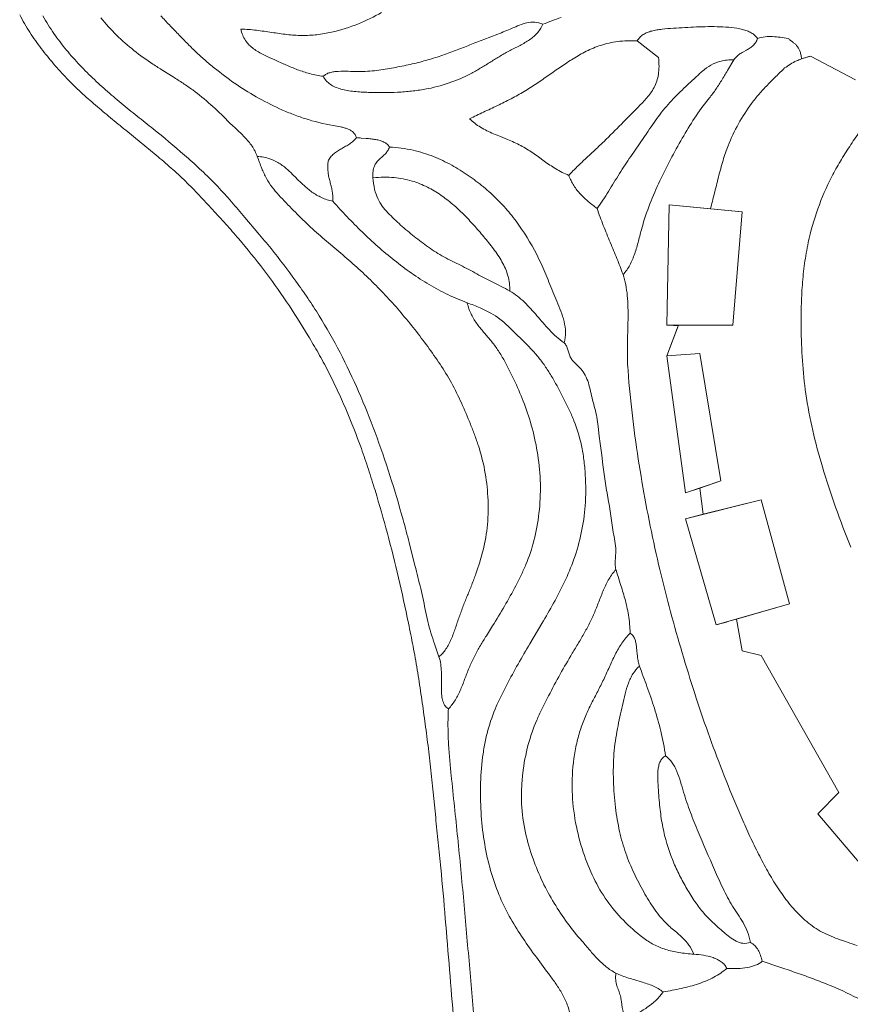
# Model space of a CAD drawing. Header units: millimetres. Extents: x 3808 to 296674, y 522 to 278159.
# Tile 2 of 13: x 30971 to 112461, y 110709 to 207282. Entities that reach past the tile are written whole.
import ezdxf

# ---------------------------------------------------------------- set-up
doc = ezdxf.new("R2010")
doc.units = ezdxf.units.MM
for name, color, linetype, lineweight in [('01_MAIN_BUILDING_REBUILT', 7, 'CONTINUOUS', 18), ('02_SHARP_BUILDINGS', 7, 'CONTINUOUS', 18), ('03_SMOOTH_PATHS_WATER_BRIDGES', 7, 'CONTINUOUS', 18)]:
    doc.layers.add(name, color=color, linetype=linetype, lineweight=lineweight)

msp = doc.modelspace()

# ---------------------------------------------------------------- linework, layer by layer
at = {"layer": '01_MAIN_BUILDING_REBUILT'}
for points in [[(112963, 201389), (108565, 203704, 0.010465), (107857, 203501, 0.031984), (107176, 203241, 0.029474), (106586, 202918, 0.009658), (106019, 202546, 0.00243), (105163, 201715, 0.007322), (104326, 200869, 0.012281), (103524, 199994, 0.017255), (102778, 199074, 0.035775), (101488, 197069, 0.02903), (100463, 194907, 0.014469), (100215, 194237, 0.00933), (99976, 193485, 0.009772), (99525, 191842, 0.002104), (99112, 190185, -0.006263), (98737, 188727), (101852, 188426), (100926, 177315), (95602, 177315), (94444, 174306), (97685, 174537), (99769, 162037), (97685, 161343), (98039, 158769), (103704, 160185), (106481, 150000), (101289, 148492), (101852, 145370), (103704, 144907), (111343, 131481), (109259, 129398), (115741, 121759, -0.002765)], [(112500, 155556, -0.009674), (111019, 159463, -0.013351), (109722, 163426, -0.01573), (108781, 166986, -0.020731), (108102, 170602, -0.01849), (107764, 173832, -0.014251), (107639, 177083, -0.0093), (107652, 179181, -0.012324), (107755, 181274, -0.015418), (107974, 183356, -0.018523), (108333, 185417, -0.066536), (110648, 191898, -0.015086), (111484, 193397, -0.010764), (112398, 194851, -0.006434), (113362, 196275, -0.002139)]]:
    msp.add_lwpolyline(points, format="xyb", dxfattribs=at)
at = {"layer": '02_SHARP_BUILDINGS'}
for points in [[(94676, 189120), (101852, 188426), (100926, 177315), (94444, 177315)], [(94444, 174306), (97685, 174537), (99769, 162037), (96296, 160880)], [(96296, 158333), (103704, 160185), (106481, 150000), (99306, 147917)]]:
    msp.add_lwpolyline(points, close=True, dxfattribs=at)
at = {"layer": '03_SMOOTH_PATHS_WATER_BRIDGES'}
for points in [[(30976, 207774, 0.03062), (31963, 206044, 0.018883), (33092, 204456, 0.01345), (34304, 202951, 0.015428), (35595, 201525, 0.013992), (36969, 200182, 0.009158), (38406, 198902, 0.005152), (39881, 197660, 0.00198), (41376, 196438), (42874, 195219, -0.003049), (44361, 193989, -0.006492), (45824, 192735, -0.011097), (47238, 191432, -0.010516), (48589, 190066, -0.004727), (49899, 188658, -0.003045), (51191, 187233, -0.005451), (52460, 185785, -0.01438), (54889, 182780, -0.014694), (57153, 179611, -0.012003), (59265, 176288, -0.006778), (60271, 174577, -0.010113), (61226, 172816, -0.010324), (62118, 170990, -0.007721), (62955, 169110, -0.014799), (64490, 165211, -0.007123), (65183, 163187, -0.004998), (65835, 161121, -0.008516), (67046, 156899, -0.008099), (68134, 152553, -0.006664), (69112, 148097, -0.003933), (69562, 145829, -0.00557), (69973, 143524, -0.004971), (70339, 141172, -0.00239), (70674, 138790, -0.002132), (70992, 136391, -0.004038), (71284, 133966, -0.003158), (71539, 131504), (71782, 129030, 0.000811), (72034, 126565, -0.001599), (72282, 124096, -0.003092), (72725, 119106, -0.000564), (73141, 114086, 0.001313), (73559, 109073)], [(38945, 207467, 0.031642), (40470, 205770, 0.027058), (42181, 204268, 0.020854), (44047, 202923, 0.005888), (45026, 202294), (46016, 201674, -0.005733), (46996, 201045, -0.011715), (47946, 200387, -0.02484), (49717, 198945, -0.014517), (51359, 197375, 0.008191), (51771, 196976), (52196, 196580, -0.00435), (52621, 196180, -0.010595), (53033, 195769, -0.017137), (53419, 195339, -0.023991), (53764, 194884, -0.067876), (54282, 193866, 0.01703), (54721, 192698, 0.026031), (55192, 191710, 0.067287), (56388, 190075, 0.002943), (57832, 188574, 0.011624), (59319, 187116, 0.010542), (60882, 185732), (62477, 184378, -0.00704), (64046, 183000, -0.010231), (65563, 181571, -0.022171), (68402, 178516, -0.018286), (70999, 175218, -0.012045), (72212, 173486, -0.019689), (73327, 171654, -0.019201), (74312, 169688, -0.012108), (75190, 167621, -0.006638), (75599, 166562, -0.010738), (75977, 165470, -0.030986), (76583, 163114, -0.033035), (76900, 160472, -0.036394), (76858, 157765, -0.037113), (76426, 155237, -0.025945), (75725, 152935, -0.007534), (75322, 151864, -0.002301), (74905, 150823, 0.003224), (74491, 149782, 0.008459), (74095, 148714, 0.000821), (73719, 147610, -0.019349), (73308, 146534, -0.018537), (73068, 146032, -0.025552), (72794, 145567, -0.033314), (72476, 145150, -0.040978), (72106, 144792), (71759, 145786, -0.00676), (71405, 146853, -0.012508), (71078, 147979, -0.018311), (70815, 149153, 0.013057), (70316, 151479, 0.003659), (69752, 153738), (69179, 155992, 0.004248), (68589, 158229, 0.010834), (67288, 162578, 0.011106), (65839, 166781, 0.013755), (64217, 170810, 0.01681), (62400, 174644, 0.019804), (60350, 178246, 0.009162), (59238, 179959, 0.007245), (58077, 181624, 0.014792), (55634, 184832, 0.00581), (54348, 186372), (53045, 187895, 0.001952), (51743, 189419, 0.010829), (50405, 190906, 0.013146), (48992, 192319, 0.008807), (47517, 193670, 0.011613), (44453, 196257, 0.002091), (42880, 197510, -0.003666), (41312, 198768, -0.00777), (39779, 200060, -0.010206), (38296, 201403, -0.013526), (36880, 202812, -0.017648), (35551, 204309, -0.021479), (34335, 205919, -0.02471), (33255, 207664, -0.02407)], [(75633, 108325, 0.001014), (75089, 114578, 0.000562), (74537, 120819, 0.002784), (73946, 127025, 0.000995), (73626, 130100, -0.000968), (73305, 133175, -0.003514), (73156, 134725, -0.008278), (73041, 136310, -0.012238), (72990, 137958, -0.015066), (73032, 139699, -0.113461), (72661, 140061, -0.081652), (72452, 140557, -0.044396), (72360, 141160, -0.01928), (72341, 141841), (72351, 142573, 0.012666), (72345, 143328, 0.028021), (72278, 144077, 0.045899), (72106, 144792), (71759, 145786, -0.00676), (71405, 146853, -0.012508), (71078, 147979, -0.018311), (70815, 149153, 0.013057), (70316, 151479, 0.003659), (69752, 153738), (69179, 155992, 0.004248), (68589, 158229, 0.010834), (67288, 162578, 0.011106), (65839, 166781, 0.013755), (64217, 170810, 0.01681), (62400, 174644, 0.019804), (60350, 178246, 0.009162), (59238, 179959, 0.007245), (58077, 181624, 0.014792), (55634, 184832, 0.00581), (54348, 186372), (53045, 187895, 0.001952), (51743, 189419, 0.010829), (50405, 190906, 0.013146), (48992, 192319, 0.008807), (47517, 193670, 0.011613), (44453, 196257, 0.002091), (42880, 197510, -0.003666), (41312, 198768, -0.00777), (39779, 200060, -0.010206), (38296, 201403, -0.013526), (36880, 202812, -0.017648), (35551, 204309, -0.021479), (34335, 205919, -0.02471), (33255, 207664, -0.02407)], [(44825, 207665, 0.009697), (45656, 206767, 0.001481), (46507, 205889, 0.001372), (47358, 205010, 0.009385), (48227, 204150, 0.011569), (49136, 203330, 0.007958), (50080, 202544, 0.018387), (52049, 201055, 0.022853), (54175, 199722, 0.022203), (56465, 198555, 0.013039), (57680, 198039, 0.016076), (58955, 197583, 0.033317), (61726, 196900, -0.007101), (62457, 196765, -0.015865), (62806, 196682, -0.026241), (63132, 196575, -0.03918), (63424, 196434, -0.053833), (63673, 196251, -0.136245), (64005, 195718, -0.053417), (63703, 195383, -0.035669), (63344, 195105, -0.017913), (62951, 194862), (62544, 194632, 0.014798), (62146, 194393, 0.032295), (61779, 194124, 0.050356), (61465, 193801, 0.063709), (61227, 193403, 0.066049), (61220, 192296, 0.024121), (61303, 191830, 0.011255), (61415, 191392, -0.00402), (61532, 190959, -0.018443), (61632, 190509, -0.063245), (61690, 189468, -0.053754), (60582, 189838, -0.045897), (59648, 190380, -0.030715), (58832, 191039, -0.012877), (58083, 191763), (57714, 192132, 0.00936), (57338, 192492, 0.040654), (56516, 193144, 0.063694), (55527, 193632, 0.068741), (54282, 193866, 0.067876), (53764, 194884, 0.023991), (53419, 195339, 0.017137), (53033, 195769, 0.010595), (52621, 196180, 0.00435), (52196, 196580), (51771, 196976, -0.008191), (51359, 197375, 0.014517), (49717, 198945, 0.02484), (47946, 200387, 0.011715), (46996, 201045, 0.005733), (46016, 201674), (45026, 202294, -0.005888), (44047, 202923, -0.020854), (42181, 204268, -0.027058), (40470, 205770, -0.031642), (38945, 207467, -0.034435)], [(44825, 207665, 0.009697), (45656, 206767, 0.001481), (46507, 205889, 0.001372), (47358, 205010, 0.009385), (48227, 204150, 0.011569), (49136, 203330, 0.007958), (50080, 202544, 0.018387), (52049, 201055, 0.022853), (54175, 199722, 0.022203), (56465, 198555, 0.013039), (57680, 198039, 0.016076), (58955, 197583, 0.033317), (61726, 196900, -0.007101), (62457, 196765, -0.015865), (62806, 196682, -0.026241), (63132, 196575, -0.03918), (63424, 196434, -0.053833), (63673, 196251, -0.136245), (64005, 195718, 0.008636), (64480, 195672), (64963, 195635, -0.007385), (65441, 195591, -0.016561), (65898, 195528, -0.028442), (66321, 195430, -0.044474), (66696, 195284, -0.06401), (67009, 195076, -0.079414), (67245, 194792, -0.043272), (69562, 194479, -0.03896), (71570, 193855, -0.031856), (73352, 193012, -0.024643), (74972, 192006, -0.021539), (76476, 190876, -0.024397), (77857, 189624, -0.025064), (79099, 188248, -0.022531), (80218, 186740, -0.040034), (82121, 183364, -0.008144), (82517, 182466, -0.004335), (82895, 181551, 0.002461), (83658, 179662, -0.00713), (84055, 178686, -0.031038), (84378, 177683, -0.056495), (84519, 176649, -0.076537), (84375, 175579, -0.066248), (84508, 175451, -0.048717), (84611, 175293, -0.047717), (84758, 174914), (84876, 174504, 0.050301), (85026, 174127, 0.050045), (85241, 173817, 0.026918), (85497, 173549), (85768, 173296, -0.022694), (86029, 173032, -0.061132), (86454, 172406, -0.04278), (86760, 171660, -0.020565), (86981, 170830, 0.003858), (87178, 169977, 0.004372), (87398, 169147, -0.018771), (87597, 168295, -0.018119), (87729, 167376), (87830, 166427, 0.005171), (87945, 165491), (88068, 164564), (88186, 163631, 0.003214), (88308, 162703, 0.008643), (88595, 160888), (88753, 159996, -0.006905), (88899, 159092, -0.003182), (89024, 158165, 0.010317), (89160, 157249, 0.002334), (89327, 156368, -0.027256), (89454, 155445, -0.034552), (89450, 154938, -0.00224), (89408, 154406, 0.027328), (89392, 153872, 0.060491), (89468, 153356, 0.00648), (89672, 152679), (89894, 151980, -0.010938), (90339, 150504, -0.025987), (90695, 148891, -0.036972), (90856, 147106, -0.093585), (91129, 146867, -0.07227), (91309, 146548, -0.043994), (91420, 146165, -0.022077), (91486, 145734, -0.005947), (91532, 145273, 0.007554), (91580, 144796, 0.020983), (91656, 144322, 0.035935), (91782, 143866, -0.000717), (92510, 141877, -0.009836), (93235, 139753, -0.017832), (93870, 137486, -0.024951), (94329, 135069, -0.047569), (94688, 134764, -0.040191), (94989, 134399, -0.031407), (95241, 133985, -0.022988), (95453, 133531, -0.024553), (95798, 132544, -0.000983), (96101, 131515, 0.017001), (96776, 129531, 0.008711), (97534, 127629, 0.005152), (99139, 123905, 0.002433), (99548, 122984, 0.006433), (99971, 122077, 0.010642), (100418, 121195, 0.015133), (100904, 120351, 0.006372), (101426, 119542, -0.015987), (101936, 118719, -0.03602), (102369, 117820, -0.048861), (102662, 116782, -0.08007), (103094, 116462, -0.064645), (103416, 116031, -0.043912), (103649, 115513, -0.02644), (103819, 114931), (105442, 114387, -0.002416), (107060, 113839, -0.00534), (108658, 113269, -0.008443), (110219, 112664, -0.023143), (113183, 111298, -0.029479)], [(84102, 207498, 0.013221), (82292, 206829, -0.088012), (81704, 205924, -0.033971), (81319, 205563, -0.025513), (80888, 205246, -0.017238), (80424, 204962, -0.009544), (79939, 204699), (79445, 204446, 0.004817), (78953, 204192, 0.012792), (78003, 203650, 0.004013), (77080, 203083, -0.005012), (76156, 202517, -0.013723), (75201, 201980, -0.037528), (73110, 201078, -0.039044), (70729, 200462, -0.01727), (69420, 200277, -0.014008), (68047, 200170, -0.021242), (65196, 200153, -0.017794), (63778, 200244, -0.017126), (63108, 200337, -0.024798), (62484, 200477, -0.035146), (61922, 200676, -0.048491), (61438, 200944, -0.062826), (61047, 201294, -0.071806), (60764, 201736, -0.033017), (59428, 201994, -0.025746), (58222, 202380, -0.014435), (57096, 202845, -0.00108), (56000, 203338), (55451, 203583, -0.009112), (54910, 203838, -0.017747), (54393, 204116, -0.027247), (53914, 204432, -0.037211), (53487, 204800, -0.045994), (53126, 205236, -0.050859), (52847, 205753, -0.049917), (52662, 206366, -0.022103), (54199, 206243, -0.006929), (55705, 206033, 0.008864), (57191, 205832, 0.0254), (58664, 205734, 0.030949), (60127, 205813, 0.026001), (61558, 206055, 0.041147), (64211, 206886, 0.034142), (66472, 207985, 0.013271)], [(84102, 207498, 0.013221), (82292, 206829, 0.093457), (81503, 207036, 0.072328), (80739, 206973, 0.038843), (79996, 206739, 0.008099), (79274, 206436, -0.009495), (77879, 205874), (76507, 205351, 0.002504), (75120, 204803, -0.003857), (73716, 204253, -0.009394), (72296, 203740, -0.013452), (70827, 203285, -0.012852), (69278, 202897, -0.009166), (67666, 202568, -0.016901), (65998, 202305, -0.03073), (64174, 202198, -0.004767), (63184, 202220, 0.019819), (62221, 202214, 0.022713), (61780, 202171, 0.035616), (61382, 202084, 0.053508), (61039, 201943, 0.073913), (60764, 201736, -0.033017), (59428, 201994, -0.025746), (58222, 202380, -0.014435), (57096, 202845, -0.00108), (56000, 203338), (55451, 203583, -0.009112), (54910, 203838, -0.017747), (54393, 204116, -0.027247), (53914, 204432, -0.037211), (53487, 204800, -0.045994), (53126, 205236, -0.050859), (52847, 205753, -0.049917), (52662, 206366, -0.022103), (54199, 206243, -0.006929), (55705, 206033, 0.008864), (57191, 205832, 0.0254), (58664, 205734, 0.030949), (60127, 205813, 0.026001), (61558, 206055, 0.041147), (64211, 206886, 0.034142), (66472, 207985, 0.013271)], [(113124, 116474, 0.003981), (112180, 116802, -0.004851), (111249, 117128, -0.014255), (110350, 117481, -0.024456), (109501, 117893, -0.035025), (108721, 118394, -0.038156), (107344, 119607, -0.030672), (106146, 120999, -0.022594), (105089, 122532, -0.014834), (104133, 124167, -0.01007), (103244, 125870, -0.007997), (102407, 127625, -0.006045), (101611, 129422, -0.004193), (100846, 131249, -0.014323), (98007, 138772, -0.007129), (96727, 142677, -0.006156), (95534, 146668, -0.006439), (94426, 150736, -0.007754), (93416, 154908, -0.016046), (91749, 163620, -0.009337), (91114, 168142, -0.011525), (90651, 172878, -0.014183), (90597, 174115, -0.008098), (90598, 175370, -0.00246), (90625, 176625, 0.003183), (90651, 177863, 0.009341), (90645, 179066, 0.0166), (90581, 180217, 0.025577), (90430, 181298, 0.036631), (90162, 182292, 0.011088), (89566, 183844, 0.002383), (88901, 185447, -0.005358), (88230, 187094, -0.013046), (87616, 188773, -0.016357), (86768, 189431, -0.031367), (85993, 190160, -0.045465), (85335, 191006, -0.054681), (84838, 192014, -0.040291), (83568, 192657, -0.012426), (82986, 193030, -0.006597), (82423, 193421), (81867, 193820, 0.005477), (81307, 194214, 0.011377), (80730, 194591, 0.016883), (80125, 194939, 0.015447), (79483, 195252, 0.008117), (78816, 195539), (78139, 195815, -0.005431), (77465, 196096, -0.012503), (76812, 196397, -0.020269), (76192, 196733, -0.028809), (75622, 197119, -0.037558), (75116, 197569, -0.003536), (76473, 198216, 0.002142), (77836, 198862, 0.00791), (79177, 199529, 0.014055), (80469, 200245, 0.013499), (81696, 201024, 0.005395), (82881, 201841, -0.00295), (84062, 202664, -0.011162), (85273, 203457, -0.02355), (86556, 204181, -0.037734), (87981, 204766, -0.04529), (89621, 205134, -0.044661), (91551, 205208, -0.066283), (91804, 205552, -0.058297), (92134, 205821, -0.045325), (92528, 206024, -0.032731), (92977, 206173, -0.022508), (93470, 206279, -0.014563), (93996, 206352, -0.010913), (95106, 206442, -0.006738), (97374, 206572, -0.01806), (99669, 206589, -0.0182), (100812, 206515, -0.035927), (101869, 206334, -0.028779), (102336, 206187, -0.039308), (102748, 205993, -0.052387), (103092, 205747, -0.065112), (103356, 205440, -0.048916), (104110, 205603, -0.040007), (104839, 205627, -0.022456), (105578, 205556, -0.004017), (106366, 205440, 0.015967), (106568, 205275), (106777, 205115, -0.01636), (106983, 204945, -0.030572), (107179, 204751, -0.08738), (107499, 204231, -0.042565), (107606, 203875, -0.036146), (107666, 203437, -0.01287), (108112, 203578, -0.004248), (108565, 203704), (112963, 201389)], [(115741, 121759), (109259, 129398), (111343, 131481), (103704, 144907), (101852, 145370), (101290, 148489, 0.001256), (99306, 147917), (96296, 158333), (98039, 158769), (97685, 161343), (96296, 160880), (94444, 174306), (95583, 177267, 0.017995), (94967, 177309, 0.008351), (94444, 177315), (94676, 189120), (98737, 188727, 0.006263), (99112, 190185, -0.002104), (99525, 191842, -0.009772), (99976, 193485, -0.00933), (100215, 194237, -0.014469), (100463, 194907, -0.02903), (101488, 197069, -0.035775), (102778, 199074, -0.017255), (103524, 199994, -0.012281), (104326, 200869, -0.007322), (105163, 201715, -0.00243), (106019, 202546, -0.009658), (106586, 202918, -0.029474), (107176, 203241, -0.02534), (107666, 203437, 0.036146), (107606, 203875, 0.042565), (107499, 204231, 0.08738), (107179, 204751, 0.030572), (106983, 204945, 0.01636), (106777, 205115), (106568, 205275, -0.015967), (106366, 205440, 0.004017), (105578, 205556, 0.022456), (104839, 205627, 0.040007), (104110, 205603, 0.048916), (103356, 205440, -0.07373), (103185, 205060, -0.061845), (102932, 204759, -0.040505), (102621, 204514, -0.019129), (102276, 204305), (101922, 204106, 0.02052), (101582, 203897, 0.043027), (101280, 203655, 0.065678), (101042, 203356), (100411, 202289, -0.00569), (99813, 201299, -0.012946), (99203, 200368, -0.01905), (98532, 199476, 0.024977), (97184, 197631, 0.014593), (95968, 195655, 0.022294), (93768, 191461, 0.016899), (92808, 189228, 0.024226), (92008, 186837, 0.003373), (91673, 185574, -0.016912), (91310, 184339, -0.017335), (91091, 183758, -0.024422), (90834, 183217, -0.032407), (90528, 182724, -0.040549), (90162, 182292, -0.036631), (90430, 181298, -0.025577), (90581, 180217, -0.0166), (90645, 179066, -0.009341), (90651, 177863, -0.003183), (90625, 176625, 0.00246), (90598, 175370, 0.008098), (90597, 174115, 0.014183), (90651, 172878, 0.011525), (91114, 168142, 0.009337), (91749, 163620, 0.016046), (93416, 154908, 0.007754), (94426, 150736, 0.006439), (95534, 146668, 0.006156), (96727, 142677, 0.007129), (98007, 138772, 0.014323), (100846, 131249, 0.004193), (101611, 129422, 0.006045), (102407, 127625, 0.007997), (103244, 125870, 0.01007), (104133, 124167, 0.014834), (105089, 122532, 0.022594), (106146, 120999, 0.030672), (107344, 119607, 0.038156), (108721, 118394, 0.035025), (109501, 117893, 0.024456), (110350, 117481, 0.014255), (111249, 117128, 0.004851), (112180, 116802, -0.003981), (113124, 116474, -0.012616)], [(113362, 196275, 0.006434), (112398, 194851, 0.010764), (111484, 193397, 0.015086), (110648, 191898, 0.066536), (108333, 185417, 0.018523), (107974, 183356, 0.015418), (107755, 181274, 0.012324), (107652, 179181, 0.0093), (107639, 177083, 0.014251), (107764, 173832, 0.01849), (108102, 170602, 0.020731), (108781, 166986, 0.01573), (109722, 163426, 0.013351), (111019, 159463, 0.009674), (112500, 155556, 0.006144)], [(90091, 110407), (90009, 110989, 0.02712), (89901, 111545, 0.026397), (89735, 112042, -0.016633), (89560, 112532, -0.051073), (89448, 113085, -0.059387), (89468, 113773, -0.052151), (88506, 114392, -0.03349), (87665, 115166, -0.014523), (86895, 116024, 0.00372), (86145, 116897, -0.044346), (83404, 120636, -0.024254), (82279, 122703, -0.026891), (81332, 124979, -0.031787), (80593, 127544, -0.041896), (80214, 130372, -0.021463), (80210, 131861, -0.018979), (80326, 133356, -0.036641), (80859, 136177, -0.035888), (81696, 138569, -0.011809), (82194, 139653, -0.006104), (82725, 140708, -0.006716), (83850, 142819, -0.008294), (85035, 144893, -0.001434), (85642, 145900, 0.005152), (86238, 146908, 0.011519), (86805, 147944, 0.017155), (87323, 149035, 0.009494), (87786, 150189, -0.009549), (88251, 151347, -0.01241), (88506, 151902, -0.018184), (88788, 152429, -0.024606), (89105, 152917, -0.031437), (89468, 153356, -0.060491), (89392, 153872, -0.027328), (89408, 154406, 0.00224), (89450, 154938, 0.034552), (89454, 155445, 0.027256), (89327, 156368, -0.002334), (89160, 157249, -0.010317), (89024, 158165, 0.003182), (88899, 159092, 0.006905), (88753, 159996), (88595, 160888, -0.008643), (88308, 162703, -0.003214), (88186, 163631), (88068, 164564), (87945, 165491, -0.005171), (87830, 166427), (87729, 167376, 0.018119), (87597, 168295, 0.018771), (87398, 169147, -0.004372), (87178, 169977, -0.003858), (86981, 170830, 0.020565), (86760, 171660, 0.04278), (86454, 172406, 0.061132), (86029, 173032, 0.022694), (85768, 173296), (85497, 173549, -0.026918), (85241, 173817, -0.050045), (85026, 174127, -0.050301), (84876, 174504), (84758, 174914, 0.047717), (84611, 175293, 0.048717), (84508, 175451, 0.066248), (84375, 175579, -0.027079), (83622, 176190, -0.019341), (82945, 176854, -0.010777), (82317, 177548, -0.001814), (81715, 178248, 0.007482), (81112, 178934, 0.017107), (80484, 179581, 0.026722), (79806, 180168, 0.03525), (79051, 180671, 0.011739), (78194, 181129, 0.003838), (77378, 181532, -0.005758), (76591, 181924, -0.015174), (75820, 182350, 0.014749), (75030, 182786, 0.006075), (74213, 183194, -0.00223), (73391, 183597, -0.010667), (72585, 184018, -0.025945), (71076, 184964, -0.016502), (69674, 186019, -0.013859), (68345, 187142, -0.01852), (67096, 188344, -0.035187), (66546, 188994, -0.048597), (66108, 189739, -0.049505), (65796, 190646, -0.040316), (65625, 191782, -0.052123), (65637, 192421, -0.064772), (65764, 192908, -0.062574), (65974, 193280, -0.041726), (66240, 193577, -0.012053), (66530, 193838, 0.019449), (66814, 194101, 0.049354), (67062, 194406, 0.067805), (67245, 194792, 0.079414), (67009, 195076, 0.06401), (66696, 195284, 0.044474), (66321, 195430, 0.028442), (65898, 195528, 0.016561), (65441, 195591, 0.007385), (64963, 195635), (64480, 195672, -0.008636), (64005, 195718, -0.053417), (63703, 195383, -0.035669), (63344, 195105, -0.017913), (62951, 194862), (62544, 194632, 0.014798), (62146, 194393, 0.032295), (61779, 194124, 0.050356), (61465, 193801, 0.063709), (61227, 193403, 0.066049), (61220, 192296, 0.024121), (61303, 191830, 0.011255), (61415, 191392, -0.00402), (61532, 190959, -0.018443), (61632, 190509, -0.063245), (61690, 189468, 0.007404), (63094, 187952, 0.00929), (64567, 186467, 0.011313), (66107, 185035, 0.013518), (67718, 183680, 0.015931), (69400, 182427, 0.018549), (71154, 181299, 0.021325), (72982, 180320, 0.024141), (74884, 179514, -0.014527), (76144, 179016, -0.025326), (77191, 178502, -0.07077), (78897, 177212, 0.004434), (79691, 176436, -0.003468), (80485, 175664, -0.011348), (81256, 174867, -0.018912), (81984, 174018, -0.019696), (82651, 173098, -0.014657), (83263, 172118, -0.010147), (83832, 171099, -0.005998), (84368, 170063, -0.007627), (84876, 169019, -0.014361), (85344, 167941, -0.042428), (86083, 165524, -0.020397), (86320, 164126, -0.017231), (86460, 162636, -0.032813), (86445, 159614, -0.067252), (85343, 154363, -0.025448), (84422, 152135, -0.016053), (83356, 150065, -0.007167), (82207, 148062), (81029, 146080, 0.004661), (79869, 144084, 0.008023), (78755, 142050, 0.007355), (78225, 141009, 0.012119), (77729, 139933, 0.035739), (76906, 137596, 0.0186), (76609, 136301, 0.015725), (76392, 134934, 0.026105), (76185, 132077, 0.023485), (76258, 129199, 0.024015), (76591, 126420, 0.02648), (77170, 123835, 0.029495), (77982, 121479, 0.028162), (79008, 119357, 0.01984), (80199, 117404, 0.011133), (81495, 115545, 0.003419), (82839, 113731, -0.007824), (83505, 112821, -0.022506), (84120, 111863, -0.034985), (84636, 110806, -0.042556), (85006, 109600, -0.026925)], [(85006, 109600, 0.042556), (84636, 110806, 0.034985), (84120, 111863, 0.022506), (83505, 112821, 0.007824), (82839, 113731, -0.003419), (81495, 115545, -0.011133), (80199, 117404, -0.01984), (79008, 119357, -0.028162), (77982, 121479, -0.029495), (77170, 123835, -0.02648), (76591, 126420, -0.024015), (76258, 129199, -0.023485), (76185, 132077, -0.026105), (76392, 134934, -0.015725), (76609, 136301, -0.0186), (76906, 137596, -0.035739), (77729, 139933, -0.012119), (78225, 141009, -0.007355), (78755, 142050, -0.008023), (79869, 144084, -0.004661), (81029, 146080), (82207, 148062, 0.007167), (83356, 150065, 0.016053), (84422, 152135, 0.025448), (85343, 154363, 0.067252), (86445, 159614, 0.032813), (86460, 162636, 0.017231), (86320, 164126, 0.020397), (86083, 165524, 0.042428), (85344, 167941, 0.014361), (84876, 169019, 0.007627), (84368, 170063, 0.005998), (83832, 171099, 0.010147), (83263, 172118, 0.014657), (82651, 173098, 0.019696), (81984, 174018, 0.018912), (81256, 174867, 0.011348), (80485, 175664, 0.003468), (79691, 176436, -0.004434), (78897, 177212, 0.07077), (77191, 178502, 0.025326), (76144, 179016, 0.014527), (74884, 179514, 0.062327), (75284, 178349, 0.046234), (75877, 177391, 0.013132), (76218, 176958, 0.005781), (76573, 176540), (76933, 176125, -0.009057), (77284, 175700, -0.022456), (77939, 174791, -0.01714), (78530, 173815, -0.012406), (79072, 172791, -0.00814), (79574, 171739, -0.0174), (80485, 169577, -0.024789), (81245, 167229, -0.027685), (81799, 164591, -0.032435), (82050, 161755, -0.033706), (81915, 158878, -0.034513), (81423, 156188, -0.035198), (80638, 153858, -0.013224), (80163, 152795, -0.009095), (79648, 151769, -0.011617), (78536, 149764, -0.007762), (77355, 147816), (76754, 146861, 0.006956), (76168, 145897, 0.013259), (75616, 144899, 0.018799), (75118, 143845, 0.010016), (74678, 142727, -0.011125), (74235, 141609, -0.014128), (73988, 141075, -0.020642), (73712, 140572, -0.027828), (73397, 140110, -0.035224), (73032, 139699, 0.015066), (72990, 137958, 0.012238), (73041, 136310, 0.008278), (73156, 134725, 0.003514), (73305, 133175, 0.000968), (73626, 130100, -0.000995), (73946, 127025, -0.002784), (74537, 120819, -0.000562), (75089, 114578, -0.001014), (75633, 108325)], [(113183, 111298, 0.023143), (110219, 112664, 0.008443), (108658, 113269, 0.00534), (107060, 113839, 0.002416), (105442, 114387), (103819, 114931, -0.080443), (103166, 114542, -0.053932), (102350, 114316, -0.03391), (101400, 114225, -0.020793), (100347, 114236, -0.031505), (99744, 113769, -0.027029), (99075, 113367, -0.022517), (98349, 113023, -0.018328), (97572, 112729, -0.025862), (95894, 112266, -0.014338), (94097, 111921, -0.08779), (92508, 110385, -0.038307)]]:
    msp.add_lwpolyline(points, format="xyb", dxfattribs=at)
for points in [[(82292, 206829, 0.093457), (81503, 207036, 0.072328), (80739, 206973, 0.038843), (79996, 206739, 0.008099), (79274, 206436, -0.009495), (77879, 205874), (76507, 205351, 0.002504), (75120, 204803, -0.003857), (73716, 204253, -0.009394), (72296, 203740, -0.013452), (70827, 203285, -0.012852), (69278, 202897, -0.009166), (67666, 202568, -0.016901), (65998, 202305, -0.03073), (64174, 202198, -0.004767), (63184, 202220, 0.019819), (62221, 202214, 0.022713), (61780, 202171, 0.035616), (61382, 202084, 0.053508), (61039, 201943, 0.073913), (60764, 201736, 0.071806), (61047, 201294, 0.062826), (61438, 200944, 0.048491), (61922, 200676, 0.035146), (62484, 200477, 0.024798), (63108, 200337, 0.017126), (63778, 200244, 0.017794), (65196, 200153, 0.021242), (68047, 200170, 0.014008), (69420, 200277, 0.01727), (70729, 200462, 0.039044), (73110, 201078, 0.037528), (75201, 201980, 0.013723), (76156, 202517, 0.005012), (77080, 203083, -0.004013), (78003, 203650, -0.012792), (78953, 204192, -0.004817), (79445, 204446), (79939, 204699, 0.009544), (80424, 204962, 0.017238), (80888, 205246, 0.025513), (81319, 205563, 0.033971), (81704, 205924, 0.088012)], [(91551, 205208, -0.066283), (91804, 205552, -0.058297), (92134, 205821, -0.045325), (92528, 206024, -0.032731), (92977, 206173, -0.022508), (93470, 206279, -0.014563), (93996, 206352, -0.010913), (95106, 206442, -0.006738), (97374, 206572, -0.01806), (99669, 206589, -0.0182), (100812, 206515, -0.035927), (101869, 206334, -0.028779), (102336, 206187, -0.039308), (102748, 205993, -0.052387), (103092, 205747, -0.065112), (103356, 205440, -0.07373), (103185, 205060, -0.061845), (102932, 204759, -0.040505), (102621, 204514, -0.019129), (102276, 204305), (101922, 204106, 0.02052), (101582, 203897, 0.043027), (101280, 203655, 0.065678), (101042, 203356, 0.032796), (100370, 203328, 0.03522), (99776, 203221, 0.067532), (98780, 202817, 0.045284), (97959, 202236, 0.010926), (97587, 201908), (97224, 201570), (96499, 200895, 0.004624), (95781, 200215, 0.009529), (95083, 199514, 0.014374), (94417, 198780, 0.014155), (93794, 198002, 0.009106), (93203, 197190, 0.004214), (92632, 196360), (92066, 195525, -0.000751), (90924, 193867, 0.009693), (89809, 192184, 0.004172), (89275, 191318, -0.002138), (88743, 190447, -0.008523), (88197, 189593, -0.015186), (87616, 188773, -0.016357), (86768, 189431, -0.031367), (85993, 190160, -0.045465), (85335, 191006, -0.054681), (84838, 192014, -0.01064), (85676, 192872, -0.005856), (86543, 193704), (87423, 194524, 0.003614), (88298, 195349, 0.007488), (89998, 197039, -0.001598), (91679, 198749, 0.0037), (92101, 199176, 0.014126), (92508, 199619, 0.024253), (92882, 200095, 0.033175), (93206, 200621, 0.081378), (93629, 201897, 0.038844), (93693, 202682, 0.033841), (93634, 203588)], [(91551, 205208, 0.044661), (89621, 205134, 0.04529), (87981, 204766, 0.037734), (86556, 204181, 0.02355), (85273, 203457, 0.011162), (84062, 202664, 0.00295), (82881, 201841, -0.005395), (81696, 201024, -0.013499), (80469, 200245, -0.014055), (79177, 199529, -0.00791), (77836, 198862, -0.002142), (76473, 198216, 0.003536), (75116, 197569, 0.037558), (75622, 197119, 0.028809), (76192, 196733, 0.020269), (76812, 196397, 0.012503), (77465, 196096, 0.005431), (78139, 195815), (78816, 195539, -0.008117), (79483, 195252, -0.015447), (80125, 194939, -0.016883), (80730, 194591, -0.011377), (81307, 194214, -0.005477), (81867, 193820), (82423, 193421, 0.006597), (82986, 193030, 0.012426), (83568, 192657, 0.040291), (84838, 192014, -0.01064), (85676, 192872, -0.005856), (86543, 193704), (87423, 194524, 0.003614), (88298, 195349, 0.007488), (89998, 197039, -0.001598), (91679, 198749, 0.0037), (92101, 199176, 0.014126), (92508, 199619, 0.024253), (92882, 200095, 0.033175), (93206, 200621, 0.081378), (93629, 201897, 0.038844), (93693, 202682, 0.033841), (93634, 203588)], [(87616, 188773, 0.015186), (88197, 189593, 0.008523), (88743, 190447, 0.002138), (89275, 191318, -0.004172), (89809, 192184, -0.009693), (90924, 193867, 0.000751), (92066, 195525), (92632, 196360, -0.004214), (93203, 197190, -0.009106), (93794, 198002, -0.014155), (94417, 198780, -0.014374), (95083, 199514, -0.009529), (95781, 200215, -0.004624), (96499, 200895), (97224, 201570), (97587, 201908, -0.010926), (97959, 202236, -0.045284), (98780, 202817, -0.067532), (99776, 203221, -0.03522), (100370, 203328, -0.032796), (101042, 203356), (100411, 202289, -0.00569), (99813, 201299, -0.012946), (99203, 200368, -0.01905), (98532, 199476, 0.024977), (97184, 197631, 0.014593), (95968, 195655, 0.022294), (93768, 191461, 0.016899), (92808, 189228, 0.024226), (92008, 186837, 0.003373), (91673, 185574, -0.016912), (91310, 184339, -0.017335), (91091, 183758, -0.024422), (90834, 183217, -0.032407), (90528, 182724, -0.040549), (90162, 182292, 0.011088), (89566, 183844, 0.002383), (88901, 185447, -0.005358), (88230, 187094, -0.013046)], [(67245, 194792, -0.067805), (67062, 194406, -0.049354), (66814, 194101, -0.019449), (66530, 193838, 0.012053), (66240, 193577, 0.041726), (65974, 193280, 0.062574), (65764, 192908, 0.064772), (65637, 192421, 0.052123), (65625, 191782, -0.022257), (66706, 191835, -0.023665), (67701, 191792, -0.048958), (69463, 191458, -0.044905), (70970, 190860, -0.034317), (72280, 190079, -0.025516), (73448, 189183, -0.020323), (74515, 188196, -0.014042), (75518, 187131, -0.007468), (76494, 186001, -0.004536), (76980, 185414, -0.009398), (77452, 184812, -0.014504), (77893, 184190, -0.020008), (78286, 183545, -0.025882), (78616, 182874, -0.031789), (78864, 182174, -0.077853), (79051, 180671, -0.03525), (79806, 180168, -0.026722), (80484, 179581, -0.017107), (81112, 178934, -0.007482), (81715, 178248, 0.001814), (82317, 177548, 0.010777), (82945, 176854, 0.019341), (83622, 176190, 0.027079), (84375, 175579, 0.076537), (84519, 176649, 0.056495), (84378, 177683, 0.031038), (84055, 178686, 0.00713), (83658, 179662, -0.002461), (82895, 181551, 0.004335), (82517, 182466, 0.008144), (82121, 183364, 0.040034), (80218, 186740, 0.022531), (79099, 188248, 0.025064), (77857, 189624, 0.024397), (76476, 190876, 0.021539), (74972, 192006, 0.024643), (73352, 193012, 0.031856), (71570, 193855, 0.03896), (69562, 194479, 0.043272)], [(54282, 193866, 0.01703), (54721, 192698, 0.026031), (55192, 191710, 0.067287), (56388, 190075, 0.002943), (57832, 188574, 0.011624), (59319, 187116, 0.010542), (60882, 185732), (62477, 184378, -0.00704), (64046, 183000, -0.010231), (65563, 181571, -0.022171), (68402, 178516, -0.018286), (70999, 175218, -0.012045), (72212, 173486, -0.019689), (73327, 171654, -0.019201), (74312, 169688, -0.012108), (75190, 167621, -0.006638), (75599, 166562, -0.010738), (75977, 165470, -0.030986), (76583, 163114, -0.033035), (76900, 160472, -0.036394), (76858, 157765, -0.037113), (76426, 155237, -0.025945), (75725, 152935, -0.007534), (75322, 151864, -0.002301), (74905, 150823, 0.003224), (74491, 149782, 0.008459), (74095, 148714, 0.000821), (73719, 147610, -0.019349), (73308, 146534, -0.018537), (73068, 146032, -0.025552), (72794, 145567, -0.033314), (72476, 145150, -0.040978), (72106, 144792, -0.045899), (72278, 144077, -0.028021), (72345, 143328, -0.012666), (72351, 142573), (72341, 141841, 0.01928), (72360, 141160, 0.044396), (72452, 140557, 0.081652), (72661, 140061, 0.113461), (73032, 139699, 0.035224), (73397, 140110, 0.027828), (73712, 140572, 0.020642), (73988, 141075, 0.014128), (74235, 141609, 0.011125), (74678, 142727, -0.010016), (75118, 143845, -0.018799), (75616, 144899, -0.013259), (76168, 145897, -0.006956), (76754, 146861), (77355, 147816, 0.007762), (78536, 149764, 0.011617), (79648, 151769, 0.009095), (80163, 152795, 0.013224), (80638, 153858, 0.035198), (81423, 156188, 0.034513), (81915, 158878, 0.033706), (82050, 161755, 0.032435), (81799, 164591, 0.027685), (81245, 167229, 0.024789), (80485, 169577, 0.0174), (79574, 171739, 0.00814), (79072, 172791, 0.012406), (78530, 173815, 0.01714), (77939, 174791, 0.022456), (77284, 175700, 0.009057), (76933, 176125), (76573, 176540, -0.005781), (76218, 176958, -0.013132), (75877, 177391, -0.046234), (75284, 178349, -0.062327), (74884, 179514, -0.024141), (72982, 180320, -0.021325), (71154, 181299, -0.018549), (69400, 182427, -0.015931), (67718, 183680, -0.013518), (66107, 185035, -0.011313), (64567, 186467, -0.00929), (63094, 187952, -0.007404), (61690, 189468, -0.053754), (60582, 189838, -0.045897), (59648, 190380, -0.030715), (58832, 191039, -0.012877), (58083, 191763), (57714, 192132, 0.00936), (57338, 192492, 0.040654), (56516, 193144, 0.063694), (55527, 193632, 0.068741)], [(65625, 191782, 0.040316), (65796, 190646, 0.049505), (66108, 189739, 0.048597), (66546, 188994, 0.035187), (67096, 188344, 0.01852), (68345, 187142, 0.013859), (69674, 186019, 0.016502), (71076, 184964, 0.025945), (72585, 184018, 0.010667), (73391, 183597, 0.00223), (74213, 183194, -0.006075), (75030, 182786, -0.014749), (75820, 182350, 0.015174), (76591, 181924, 0.005758), (77378, 181532, -0.003838), (78194, 181129, -0.011739), (79051, 180671, 0.077853), (78864, 182174, 0.031789), (78616, 182874, 0.025882), (78286, 183545, 0.020008), (77893, 184190, 0.014504), (77452, 184812, 0.009398), (76980, 185414, 0.004536), (76494, 186001, 0.007468), (75518, 187131, 0.014042), (74515, 188196, 0.020323), (73448, 189183, 0.025516), (72280, 190079, 0.034317), (70970, 190860, 0.044905), (69463, 191458, 0.048958), (67701, 191792, 0.023665), (66706, 191835, 0.022257)], [(89468, 153356, 0.031437), (89105, 152917, 0.024606), (88788, 152429, 0.018184), (88506, 151902, 0.01241), (88251, 151347, 0.009549), (87786, 150189, -0.009494), (87323, 149035, -0.017155), (86805, 147944, -0.011519), (86238, 146908, -0.005152), (85642, 145900, 0.001434), (85035, 144893, 0.008294), (83850, 142819, 0.006716), (82725, 140708, 0.006104), (82194, 139653, 0.011809), (81696, 138569, 0.035888), (80859, 136177, 0.036641), (80326, 133356, 0.018979), (80210, 131861, 0.021463), (80214, 130372, 0.041896), (80593, 127544, 0.031787), (81332, 124979, 0.026891), (82279, 122703, 0.024254), (83404, 120636, 0.044346), (86145, 116897, -0.00372), (86895, 116024, 0.014523), (87665, 115166, 0.03349), (88506, 114392, 0.052151), (89468, 113773, 0.02283), (90072, 113507, 0.014822), (90692, 113289, 0.00685), (91316, 113099), (91932, 112918, -0.009868), (92530, 112729, -0.019449), (93097, 112512, -0.030106), (93624, 112249, -0.04098), (94097, 111921, 0.014338), (95894, 112266, 0.025862), (97572, 112729, 0.018328), (98349, 113023, 0.022517), (99075, 113367, 0.027029), (99744, 113769, 0.031505), (100347, 114236, 0.063101), (100109, 114587, 0.053433), (99794, 114874, 0.042059), (99416, 115105, 0.032147), (98991, 115285, 0.042974), (98056, 115519, 0.025463), (97106, 115625, -0.025035), (95638, 115787, -0.03536), (94336, 116093, -0.043465), (93166, 116573, -0.045369), (92097, 117258, -0.034795), (90193, 118948, -0.039985), (88593, 120869, -0.039554), (87286, 123084, -0.034636), (86258, 125630, -0.033141), (85516, 128515, -0.038822), (85175, 131630, -0.041002), (85345, 134805, -0.021545), (85619, 136324, -0.024308), (86010, 137742, -0.023004), (86507, 139034, -0.013869), (87076, 140235, -0.002874), (87675, 141398, 0.008456), (88266, 142575, 0.005082), (88824, 143798, -0.011946), (89398, 145011, -0.030768), (90054, 146139, -0.023516), (90433, 146648, -0.029225), (90856, 147106, 0.036972), (90695, 148891, 0.025987), (90339, 150504, 0.010938), (89894, 151980), (89672, 152679, -0.00648)], [(90856, 147106, 0.029225), (90433, 146648, 0.023516), (90054, 146139, 0.030768), (89398, 145011, 0.011946), (88824, 143798, -0.005082), (88266, 142575, -0.008456), (87675, 141398, 0.002874), (87076, 140235, 0.013869), (86507, 139034, 0.023004), (86010, 137742, 0.024308), (85619, 136324, 0.021545), (85345, 134805, 0.041002), (85175, 131630, 0.038822), (85516, 128515, 0.033141), (86258, 125630, 0.034636), (87286, 123084, 0.039554), (88593, 120869, 0.039985), (90193, 118948, 0.034795), (92097, 117258, 0.045369), (93166, 116573, 0.043465), (94336, 116093, 0.03536), (95638, 115787, 0.025035), (97106, 115625, 0.0689), (96624, 116520, 0.044482), (95973, 117253, 0.014891), (95240, 117904), (94868, 118225, -0.011017), (94507, 118554, -0.02694), (93842, 119267, -0.02123), (93246, 120045, -0.015363), (92701, 120875, -0.009688), (92191, 121745, -0.018089), (91240, 123573, -0.026042), (90433, 125531, -0.028992), (89828, 127653, -0.025002), (89424, 130018, -0.022202), (89222, 132649, -0.012714), (89212, 133993, -0.015167), (89275, 135303, -0.015353), (89415, 136552, -0.011471), (89614, 137745, -0.006772), (89851, 138900, -0.001551), (90103, 140033, -0.007536), (90363, 141148, -0.027013), (90684, 142198, -0.022535), (90889, 142681, -0.029506), (91135, 143124, -0.079883), (91782, 143866, -0.035935), (91656, 144322, -0.020983), (91580, 144796, -0.007554), (91532, 145273, 0.005947), (91486, 145734, 0.022077), (91420, 146165, 0.043994), (91309, 146548, 0.07227), (91129, 146867, 0.093585)], [(97106, 115625, 0.0689), (96624, 116520, 0.044482), (95973, 117253, 0.014891), (95240, 117904), (94868, 118225, -0.011017), (94507, 118554, -0.02694), (93842, 119267, -0.02123), (93246, 120045, -0.015363), (92701, 120875, -0.009688), (92191, 121745, -0.018089), (91240, 123573, -0.026042), (90433, 125531, -0.028992), (89828, 127653, -0.025002), (89424, 130018, -0.022202), (89222, 132649, -0.012714), (89212, 133993, -0.015167), (89275, 135303, -0.015353), (89415, 136552, -0.011471), (89614, 137745, -0.006772), (89851, 138900, -0.001551), (90103, 140033, -0.007536), (90363, 141148, -0.027013), (90684, 142198, -0.022535), (90889, 142681, -0.029506), (91135, 143124, -0.079883), (91782, 143866, -0.000717), (92510, 141877, -0.009836), (93235, 139753, -0.017832), (93870, 137486, -0.024951), (94329, 135069, 0.094524), (94038, 134865, 0.07615), (93829, 134565, 0.052239), (93688, 134187, 0.034263), (93606, 133747, 0.022372), (93571, 133262, 0.014362), (93571, 132749, 0.012017), (93630, 131701, 0.009919), (93804, 129792, 0.020689), (94066, 128078, 0.045529), (95007, 124921, 0.02032), (95633, 123524, 0.014791), (96339, 122210, 0.016422), (97119, 120938, 0.028531), (97988, 119767, 0.028912), (98965, 118745, 0.011166), (100051, 117780, 0.015288), (100637, 117297, 0.047232), (101260, 116901, 0.03867), (101589, 116767, 0.048989), (101931, 116694, 0.114499), (102662, 116782, -0.08007), (103094, 116462, -0.064645), (103416, 116031, -0.043912), (103649, 115513, -0.02644), (103819, 114931, -0.080443), (103166, 114542, -0.053932), (102350, 114316, -0.03391), (101400, 114225, -0.020793), (100347, 114236, 0.063101), (100109, 114587, 0.053433), (99794, 114874, 0.042059), (99416, 115105, 0.032147), (98991, 115285, 0.042974), (98056, 115519, 0.025463)], [(94329, 135069, 0.094524), (94038, 134865, 0.07615), (93829, 134565, 0.052239), (93688, 134187, 0.034263), (93606, 133747, 0.022372), (93571, 133262, 0.014362), (93571, 132749, 0.012017), (93630, 131701, 0.009919), (93804, 129792, 0.020689), (94066, 128078, 0.045529), (95007, 124921, 0.02032), (95633, 123524, 0.014791), (96339, 122210, 0.016422), (97119, 120938, 0.028531), (97988, 119767, 0.028912), (98965, 118745, 0.011166), (100051, 117780, 0.015288), (100637, 117297, 0.047232), (101260, 116901, 0.03867), (101589, 116767, 0.048989), (101931, 116694, 0.114499), (102662, 116782, 0.048861), (102369, 117820, 0.03602), (101936, 118719, 0.015987), (101426, 119542, -0.006372), (100904, 120351, -0.015133), (100418, 121195, -0.010642), (99971, 122077, -0.006433), (99548, 122984, -0.002433), (99139, 123905, -0.005152), (97534, 127629, -0.008711), (96776, 129531, -0.017001), (96101, 131515, 0.000983), (95798, 132544, 0.024553), (95453, 133531, 0.022988), (95241, 133985, 0.031407), (94989, 134399, 0.040191), (94688, 134764, 0.047569)], [(89468, 113773, 0.059387), (89448, 113085, 0.051073), (89560, 112532, 0.016633), (89735, 112042, -0.026397), (89901, 111545, -0.02712), (90009, 110989), (90091, 110407, 0.028376), (90201, 109851, 0.028217), (90284, 109600, 0.040461), (90394, 109375, 0.033098), (91514, 109817, 0.038307), (92508, 110385, 0.08779), (94097, 111921, 0.04098), (93624, 112249, 0.030106), (93097, 112512, 0.019449), (92530, 112729, 0.009868), (91932, 112918), (91316, 113099, -0.00685), (90692, 113289, -0.014822), (90072, 113507, -0.02283)]]:
    msp.add_lwpolyline(points, format="xyb", close=True, dxfattribs=at)

doc.saveas('drawing.dxf')
